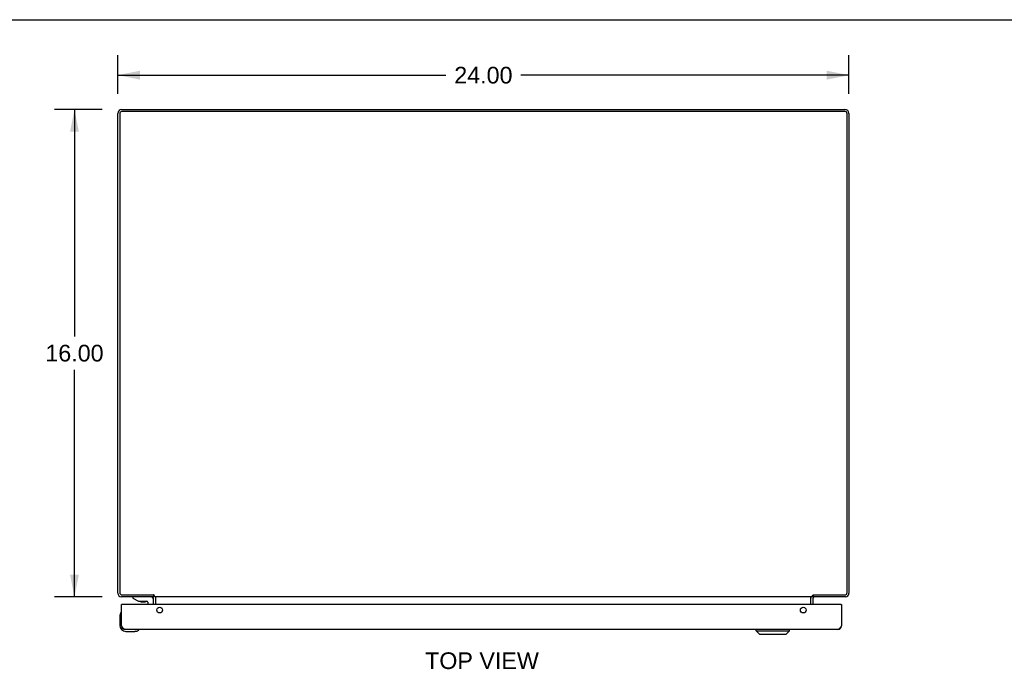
# Model space of a CAD drawing. Header units: inches. Extents: x 0 to 124, y 0 to 80.
# Tile 4 of 5: x 30 to 62, y 59 to 80. Entities that reach past the tile are written whole.
import ezdxf

# ---------------------------------------------------------------- set-up
doc = ezdxf.new("R2010")
doc.units = ezdxf.units.IN
doc.header["$LTSCALE"] = 6.817708
doc.header["$MEASUREMENT"] = 0
doc.layers.get('0').update_dxf_attribs({"linetype": 'CONTINUOUS'})
doc.layers.add('02___PRT_ALL_AXES', color=7, linetype='CONTINUOUS')
doc.layers.add('DIMENSIONS', color=7, linetype='CONTINUOUS')
doc.styles.get("Standard").update_dxf_attribs({"font": 'arial.ttf'})
doc.dimstyles.new('DIMSTYLE_1', dxfattribs={"dimtxt": 0.546875, "dimasz": 0.729167, "dimexe": 0.09, "dimexo": 0.07, "dimgap": 0.0375, "dimtad": 0, "dimtih": 1, "dimtoh": 1, "dimzin": 4, "dimdsep": 46, "dimtxsty": 'Standard', "dimblk": '_FILLED', "dimblk1": '_FILLED', "dimblk2": '_FILLED', "dimcen": 0.09, "dimazin": 1, "dimtfac": 1, "dimtdec": 3, "dimtofl": 0, "dimtmove": 0, "dimatfit": 3, "dimldrblk": '_FILLED', "dimfxl": 1, "dimtolj": 1, "dimtzin": 4, "dimarcsym": 0})

# ---------------------------------------------------------------- blocks, each defined once
blk = doc.blocks.new('_FILLED')
at = {"color": 0, "linetype": 'ByBlock'}
blk.add_solid([(0, 0), (-1, 0.2), (-1, -0.2)], dxfattribs=at)
blk = doc.blocks.new('*D1')
at = {"layer": 'DIMENSIONS', "color": 2, "linetype": 'Continuous'}
for p, q in [((32.881, 77.772), (32.881, 79.044)), ((56.881, 77.772), (56.881, 79.044)), ((32.881, 78.387), (43.652, 78.387)), ((56.881, 78.387), (46.11, 78.387))]:
    blk.add_line(p, q, dxfattribs=at)
at = {"layer": 'DIMENSIONS', "color": 2, "linetype": 'Continuous', "xscale": 0.7291666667, "yscale": 0.7291666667, "zscale": 0.7291666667, "rotation": 180}
blk.add_blockref('_FILLED', (32.881, 78.387), dxfattribs=at)
at = {"layer": 'DIMENSIONS', "color": 2, "linetype": 'Continuous', "xscale": 0.7291666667, "yscale": 0.7291666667, "zscale": 0.7291666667}
blk.add_blockref('_FILLED', (56.881, 78.387), dxfattribs=at)
at = {"layer": 'DIMENSIONS', "color": 2, "linetype": 'Continuous', "insert": (44.881, 78.661), "char_height": 0.5469, "width": 1.91101, "attachment_point": 2, "line_spacing_factor": 0.9}
blk.add_mtext('24.00', dxfattribs=at)
blk = doc.blocks.new('*D3')
at = {"layer": 'DIMENSIONS', "color": 2, "linetype": 'Continuous'}
for p, q in [((32.371, 77.262), (30.803, 77.262)), ((31.459, 77.262), (31.459, 69.809)), ((31.459, 61.262), (31.459, 68.715)), ((32.371, 61.262), (30.803, 61.262))]:
    blk.add_line(p, q, dxfattribs=at)
at = {"layer": 'DIMENSIONS', "color": 2, "linetype": 'Continuous', "xscale": 0.7291666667, "yscale": 0.7291666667, "zscale": 0.7291666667}
for p, rotation in [((31.459, 77.262), 90), ((31.459, 61.262), 270)]:
    blk.add_blockref('_FILLED', p, dxfattribs=dict(at, rotation=rotation))
at = {"layer": 'DIMENSIONS', "color": 2, "linetype": 'Continuous', "insert": (31.459, 69.535), "char_height": 0.5469, "width": 1.91101, "attachment_point": 2, "line_spacing_factor": 0.9}
blk.add_mtext('16.00', dxfattribs=at)

msp = doc.modelspace()

# ---------------------------------------------------------------- linework, layer by layer
at = {"color": 7, "linetype": 'Continuous'}
for p, q in [((0, 80.208), (123.958, 80.208)), ((33.38, 61.257), (33.38, 61.218)), ((33.97, 61.257), (33.38, 61.257)), ((33.38, 61.218), (33.556, 61.119)), ((33.556, 61.119), (33.833, 61.119)), ((33.585, 61.262), (33.585, 61.257)), ((33.645, 61.103), (33.785, 61.103)), ((33.844, 61.262), (33.845, 61.257)), ((33.864, 61.088), (33.864, 61.014)), ((34.049, 61.014), (34.049, 61.178)), ((34.056, 61.325), (34.056, 61.262)), ((34.073, 61.31), (34.056, 61.284)), ((34.131, 61.014), (34.131, 61.22)), ((55.631, 61.014), (55.631, 61.22)), ((55.689, 61.31), (55.706, 61.284)), ((55.706, 61.325), (55.706, 61.262)), ((33.021, 61.014), (33.006, 61.014)), ((56.616, 61.014), (56.631, 61.014)), ((32.946, 60.618), (32.946, 60.329)), ((32.993, 60.754), (32.993, 60.754)), ((33.146, 60.129), (33.435, 60.129)), ((33.473, 60.132), (33.435, 60.129)), ((33.564, 60.174), (33.568, 60.175)), ((33.568, 60.175), (33.569, 60.175)), ((53.83, 60.149), (53.83, 60.189)), ((53.83, 60.149), (54.932, 60.149)), ((53.948, 60.031), (53.83, 60.149)), ((54.814, 60.031), (54.932, 60.149)), ((54.932, 60.149), (54.932, 60.189)), ((53.948, 60.031), (54.814, 60.031))]:
    msp.add_line(p, q, dxfattribs=at)
at = {"color": 3, "linetype": 'Continuous'}
for p, q in [((33.017, 77.262), (56.745, 77.262)), ((32.881, 61.379), (32.881, 77.126)), ((32.944, 77.119), (32.944, 61.405)), ((56.738, 77.199), (33.024, 77.199)), ((56.818, 61.405), (56.818, 77.119)), ((56.881, 77.126), (56.881, 61.379)), ((34.056, 61.262), (32.998, 61.262)), ((33.024, 61.325), (34.058, 61.325)), ((34.056, 61.014), (34.056, 61.22)), ((34.06, 61.323), (34.058, 61.325)), ((34.062, 61.321), (34.06, 61.323)), ((34.065, 61.318), (34.062, 61.321)), ((34.083, 61.262), (34.083, 61.3)), ((55.679, 61.262), (34.083, 61.262)), ((34.133, 61.014), (34.133, 61.255)), ((55.629, 61.014), (55.629, 61.255)), ((55.679, 61.262), (55.679, 61.3)), ((55.689, 61.311), (55.692, 61.313)), ((55.692, 61.313), (55.697, 61.318)), ((55.697, 61.318), (55.7, 61.321)), ((55.7, 61.321), (55.702, 61.323)), ((55.702, 61.323), (55.704, 61.325)), ((55.704, 61.325), (56.738, 61.325)), ((56.764, 61.262), (55.706, 61.262)), ((55.706, 61.014), (55.706, 61.22)), ((33.006, 60.306), (33.006, 61.014)), ((56.616, 61.014), (33.021, 61.014)), ((56.631, 61.014), (56.631, 60.306)), ((33.01, 60.3), (33.006, 60.306)), ((33.016, 60.291), (33.01, 60.3)), ((33.02, 60.284), (33.016, 60.291)), ((33.024, 60.278), (33.02, 60.284)), ((33.028, 60.273), (33.024, 60.278)), ((56.514, 60.189), (33.123, 60.189)), ((56.619, 60.288), (56.615, 60.281)), ((56.623, 60.294), (56.619, 60.288)), ((56.631, 60.306), (56.623, 60.294))]:
    msp.add_line(p, q, dxfattribs=at)
for points in [[(34.037, 61.255), (34.037, 61.255), (34.038, 61.255), (34.039, 61.255), (34.039, 61.255), (34.04, 61.255), (34.041, 61.255), (34.042, 61.256), (34.044, 61.256), (34.045, 61.257), (34.047, 61.258)], [(34.047, 61.258), (34.049, 61.259), (34.05, 61.26), (34.051, 61.261), (34.053, 61.261), (34.054, 61.261), (34.055, 61.262), (34.056, 61.262)], [(34.083, 61.3), (34.082, 61.301), (34.08, 61.303), (34.079, 61.304), (34.078, 61.305), (34.077, 61.307), (34.075, 61.308), (34.074, 61.309), (34.073, 61.311), (34.071, 61.312), (34.065, 61.318)], [(34.115, 61.261), (34.114, 61.261), (34.113, 61.261), (34.111, 61.262), (34.11, 61.262)], [(34.126, 61.255), (34.125, 61.256), (34.123, 61.256), (34.122, 61.257), (34.121, 61.258), (34.119, 61.258), (34.118, 61.259), (34.117, 61.26), (34.115, 61.261)], [(34.133, 61.255), (34.132, 61.255), (34.131, 61.255), (34.13, 61.255), (34.129, 61.255), (34.127, 61.255), (34.126, 61.255)], [(55.629, 61.255), (55.63, 61.255), (55.631, 61.255), (55.632, 61.255), (55.633, 61.255), (55.635, 61.255), (55.636, 61.255)], [(55.636, 61.255), (55.638, 61.256), (55.639, 61.256), (55.64, 61.257), (55.642, 61.258), (55.643, 61.258), (55.644, 61.259), (55.646, 61.26), (55.647, 61.261)], [(55.647, 61.261), (55.648, 61.261), (55.65, 61.261), (55.651, 61.262), (55.652, 61.262)], [(55.679, 61.3), (55.68, 61.301), (55.682, 61.303), (55.683, 61.304), (55.684, 61.305), (55.686, 61.307), (55.687, 61.308), (55.688, 61.309), (55.689, 61.311)], [(55.717, 61.257), (55.715, 61.258), (55.713, 61.259), (55.712, 61.26), (55.711, 61.261), (55.71, 61.261), (55.708, 61.261), (55.707, 61.262), (55.706, 61.262)], [(55.725, 61.255), (55.725, 61.255), (55.724, 61.255), (55.723, 61.255), (55.723, 61.255), (55.722, 61.255), (55.721, 61.255), (55.72, 61.256), (55.719, 61.256), (55.717, 61.257)], [(33.123, 60.189), (33.121, 60.189), (33.119, 60.189), (33.117, 60.189), (33.115, 60.189), (33.113, 60.19), (33.111, 60.19), (33.109, 60.191), (33.107, 60.191), (33.106, 60.192), (33.104, 60.193), (33.102, 60.194), (33.1, 60.195), (33.098, 60.196), (33.096, 60.197), (33.094, 60.198), (33.092, 60.199), (33.09, 60.2), (33.088, 60.202), (33.086, 60.203), (33.084, 60.204), (33.082, 60.206), (33.08, 60.208), (33.078, 60.209), (33.076, 60.211), (33.074, 60.213), (33.072, 60.215), (33.07, 60.217), (33.068, 60.219), (33.067, 60.221), (33.065, 60.223), (33.063, 60.225), (33.061, 60.228), (33.059, 60.23), (33.057, 60.232), (33.055, 60.235), (33.053, 60.237), (33.051, 60.24), (33.049, 60.242), (33.047, 60.245), (33.045, 60.247), (33.043, 60.25), (33.041, 60.253), (33.039, 60.255), (33.037, 60.258), (33.035, 60.261), (33.033, 60.264), (33.031, 60.267), (33.029, 60.27), (33.028, 60.273)], [(56.615, 60.281), (56.612, 60.276), (56.61, 60.273), (56.608, 60.27), (56.606, 60.267), (56.604, 60.264), (56.602, 60.261), (56.6, 60.258), (56.598, 60.255), (56.596, 60.253), (56.594, 60.25), (56.592, 60.247), (56.59, 60.245), (56.588, 60.242), (56.586, 60.24), (56.584, 60.237), (56.582, 60.235), (56.58, 60.232), (56.578, 60.23), (56.576, 60.228), (56.575, 60.225), (56.573, 60.223), (56.571, 60.221), (56.569, 60.219), (56.567, 60.217), (56.565, 60.215), (56.563, 60.213), (56.561, 60.211), (56.559, 60.209), (56.557, 60.208), (56.555, 60.206), (56.553, 60.204), (56.551, 60.203), (56.549, 60.202), (56.547, 60.2), (56.545, 60.199), (56.543, 60.198), (56.541, 60.197), (56.539, 60.196), (56.537, 60.195), (56.536, 60.194), (56.534, 60.193), (56.532, 60.192), (56.53, 60.191), (56.528, 60.191), (56.526, 60.19), (56.524, 60.19), (56.522, 60.189), (56.52, 60.189), (56.518, 60.189), (56.516, 60.189), (56.514, 60.189)]]:
    msp.add_lwpolyline(points, dxfattribs=at)
at = {"color": 7, "linetype": 'Continuous'}
for points in [[(32.993, 60.754), (32.992, 60.752), (32.992, 60.751), (32.991, 60.747)], [(33.569, 60.175), (33.571, 60.175), (33.571, 60.175)]]:
    msp.add_lwpolyline(points, dxfattribs=at)
at = {"color": 3, "linetype": 'Continuous'}
for centre in [(34.256, 60.826), (55.381, 60.826)]:
    msp.add_circle(centre, 0.094, dxfattribs=at)
for centre, radius, start, end in [((33.017, 77.126), 0.136, 90, 180), ((56.745, 77.126), 0.136, 0, 90), ((33.024, 77.119), 0.08, 90, 180), ((56.738, 77.119), 0.08, 0, 90), ((33.024, 61.405), 0.08, 180, 270), ((56.738, 61.405), 0.08, 270, 360), ((32.998, 61.379), 0.117, 180, 270), ((34.014, 61.22), 0.042, 0, 90), ((55.748, 61.22), 0.042, 90, 180), ((56.764, 61.379), 0.117, 270, 360), ((33.021, 60.999), 0.015, 90, 180), ((56.616, 60.999), 0.015, 0, 90), ((33.123, 60.306), 0.117, 180, 270), ((56.514, 60.306), 0.117, 270, 360)]:
    msp.add_arc(centre, radius, start, end, dxfattribs=at)
at = {"color": 7, "linetype": 'Continuous'}
for centre, radius, start, end in [((33.645, 61.193), 0.09, 235.3566, 270), ((33.785, 61.193), 0.09, 270, 304.1344), ((33.833, 61.088), 0.031, 0, 90), ((33.97, 61.178), 0.079, 0, 90), ((34.014, 61.22), 0.117, 0, 17.6999), ((55.748, 61.22), 0.117, 162.3001, 180), ((33.196, 60.618), 0.25, 149.1101, 180), ((32.994, 60.739), 0.015, 96.3796, 149.1101), ((32.991, 60.739), 0.015, 0, 83.6204), ((33.146, 60.329), 0.2, 180, 270), ((33.435, 60.379), 0.25, 270, 300.8899), ((33.556, 60.174), 0.015, 6.3796, 90), ((33.556, 60.177), 0.015, 300.8899, 353.6204)]:
    msp.add_arc(centre, radius, start, end, dxfattribs=at)
at = {"layer": '02___PRT_ALL_AXES', "color": 7, "linetype": 'Continuous'}
msp.add_arc((33.146, 60.329), 0.2, 180, 180.5228, dxfattribs=at)

# ---------------------------------------------------------------- texts
at = {"layer": 'DIMENSIONS', "color": 2, "linetype": 'Continuous', "insert": (44.835, 59.439), "char_height": 0.5469, "width": 3.72648, "attachment_point": 2, "line_spacing_factor": 0.9}
msp.add_mtext('TOP VIEW', dxfattribs=at)

# ---------------------------------------------------------------- dimensions: what is measured, and where the dimension line sits
at = {"layer": 'DIMENSIONS', "color": 2, "linetype": 'Continuous'}
dim = msp.add_linear_dim(base=(56.881, 78.387), p1=(32.881, 79.114), p2=(56.881, 79.114), dimstyle='DIMSTYLE_1', dxfattribs=at)
dim.commit()
dim.dimension.update_dxf_attribs({"geometry": '*D1', "text_midpoint": (44.874, 78.384), "dimtype": 160})
dim = msp.add_linear_dim(base=(31.459, 61.262), p1=(32.441, 77.262), p2=(32.441, 61.262), angle=270, dimstyle='DIMSTYLE_1', dxfattribs=at)
dim.commit()
dim.dimension.update_dxf_attribs({"geometry": '*D3', "text_midpoint": (31.482, 69.259), "dimtype": 160})

doc.saveas('drawing.dxf')
